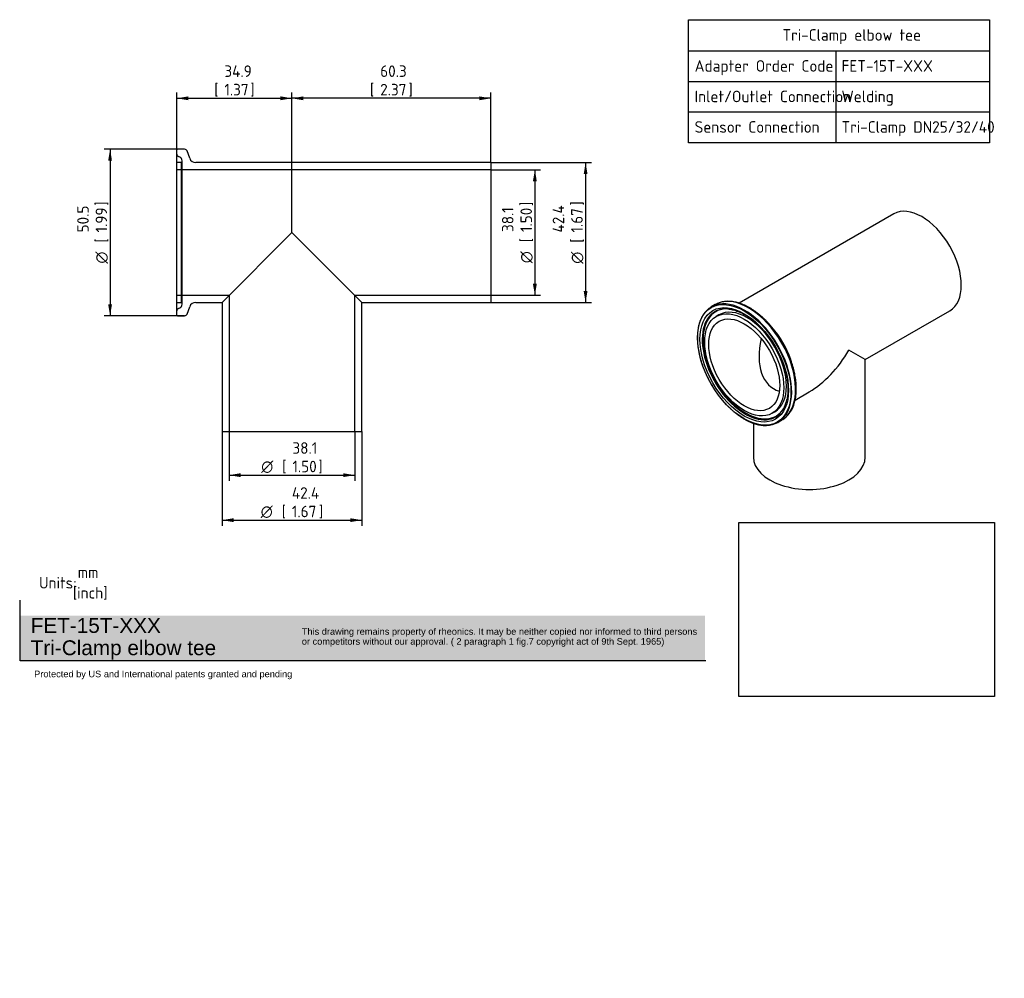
# Model space of a CAD drawing. Header units: millimetres. Extents: x 0 to 299, y -84 to 207.
import ezdxf
from ezdxf.entities.mleader import LeaderData, LeaderLine
from ezdxf.enums import TextEntityAlignment as Align
from ezdxf.lldxf.tags import DXFTag
from ezdxf.math import Vec2, Vec3

# ---------------------------------------------------------------- set-up
doc = ezdxf.new("R2010")
doc.units = ezdxf.units.MM
doc.layers.add('Default', color=7, linetype='Continuous')
doc.layers.add('FET-15T-XXX', color=7, linetype='Continuous')
doc.styles.add('SEACAD_Solid_Edge_ISO', font='seiso.ttf')
doc.styles.add('SEACAD_Solid_Edge_ISO1_Symbols', font='semeci1.ttf')
tags = doc.linetypes.add('HIDDEN2', pattern=[4.7625, 3.175, -1.5875]).pattern_tags.tags
tags[6:7] = [DXFTag(74, 4), DXFTag(75, 0), DXFTag(340, '0'), DXFTag(46, 0.0), DXFTag(50, 0.0), DXFTag(44, 0.0), DXFTag(45, 0.0)]
tags[4:5] = [DXFTag(74, 4), DXFTag(75, 0), DXFTag(340, '0'), DXFTag(46, 0.0), DXFTag(50, 0.0), DXFTag(44, 0.0), DXFTag(45, 0.0)]
doc.dimstyles.new('Rheonics_Publish', dxfattribs={"dimtxt": 3.5, "dimasz": 3.5, "dimexe": 1.75, "dimexo": 0, "dimgap": 0.875, "dimtad": 1, "dimdec": 1, "dimdsep": 46, "dimtxsty": 'SEACAD_Solid_Edge_ISO', "dimblk1": '_SE_FILLED', "dimblk2": '_SE_FILLED', "dimsah": 1, "dimcen": 1.75, "dimazin": 0, "dimtfac": 0.5, "dimtdec": 3, "dimtmove": 0, "dimatfit": 3, "dimfxl": 1, "dimarcsym": 0})
picture_1 = doc.add_image_def('image1.jpg', size_in_pixel=(1363, 928))

# ---------------------------------------------------------------- blocks, each defined once
blk = doc.blocks.new('SE')
at = {"layer": 'Default', "color": 7, "linetype": 'Continuous'}
for p, q in [((202.92, 197.44), (294.17, 197.44)), ((247.54, 197.44), (247.54, 188.11)), ((202.92, 188.11), (294.17, 188.11)), ((247.54, 188.11), (247.54, 178.86)), ((202.92, 178.86), (294.17, 178.86)), ((247.54, 178.86), (247.54, 169.53))]:
    blk.add_line(p, q, dxfattribs=at)
blk.add_lwpolyline([(202.92, 169.53), (202.92, 206.84), (294.17, 206.84), (294.17, 169.53), (202.92, 169.53)], dxfattribs=at)
at = {"layer": 'Default', "color": 7, "linetype": 'Continuous', "style": 'SEACAD_Solid_Edge_ISO'}
for s, p in [('Tri-Clamp elbow tee', (231.4, 203.97)), ('Adapter Order Code', (204.76, 194.57)), ('FET-15T-XXX', (249.3, 194.57)), ('Inlet/Outlet Connection', (204.76, 185.31)), ('Welding', (249.3, 185.31)), ('Sensor Connection', (204.76, 176.06)), ('Tri-Clamp DN25/32/40', (249.3, 176.06))]:
    blk.add_text(s, height=3.5, dxfattribs=at).set_placement(p, align=Align.TOP_LEFT)
blk = doc.blocks.new('_DOT')
at = {"color": 0}
blk.add_line((0, 0), (-1, 0), dxfattribs=at)
at = {"color": 0, "const_width": 0.333}
blk.add_lwpolyline([(-0.1665, 0, 1), (0.1665, 0, 1)], format="xyb", close=True, dxfattribs=at)
blk = doc.blocks.new('SE1')
at = {"layer": 'FET-15T-XXX', "color": 7, "linetype": 'Continuous'}
for p, q in [((265.17, 147.95), (218.28, 120.88)), ((211.02, 120.43), (209.81, 119.73)), ((212.15, 117.34), (211.32, 116.86)), ((256.5, 103.78), (282.13, 118.58)), ((256.5, 103.78), (251.54, 106.65)), ((256.5, 74.18), (256.5, 103.78)), ((235.24, 91.5), (239.54, 93.99)), ((228.28, 87.48), (229.11, 87.96)), ((222.58, 84.46), (222.58, 74.18)), ((230.01, 84.74), (231.22, 85.44))]:
    blk.add_line(p, q, dxfattribs=at)
for centre, radius, start, end in [((226.14, 93.13), 9.25, 308.2506, 350.5655), ((223.02, 93.67), 9.93, 334.524, 348.503)]:
    blk.add_arc(centre, radius, start, end, dxfattribs=at)
for centre, major_axis, start_param, end_param in [((273.65, 133.26), (-8.48, 14.69), 3.141593, 6.283185), ((221.12, 102.94), (-10.1, 17.49), 3.203528, 6.216447), ((219.91, 102.24), (-10.1, 17.49), 0, 0.297721), ((219.91, 102.24), (-10.1, 17.49), 5.986603, 6.283185), ((221.12, 102.94), (-10.1, 17.49), 6.216447, 6.283185), ((220.63, 102.65), (-8.48, 14.69), 3.141593, 6.283185), ((219.91, 102.24), (-10.1, 17.49), 3.431828, 5.986603), ((220.08, 102.33), (-9.21, 15.95), 0, 3.367955), ((220.29, 102.46), (-9.14, 15.83), 0, 3.435203), ((220.08, 102.33), (-9.21, 15.95), 6.058934, 6.283185), ((220.29, 102.46), (-9.14, 15.83), 5.989575, 6.283185), ((220.08, 102.33), (-9.21, 15.95), -0.373965, -0.224251), ((223.07, 104.06), (-8.48, 14.69), 4.372257, 5.055583), ((239.54, 113.57), (10.78, 18.67), 2.067346, 3.288544), ((239.54, 113.57), (11.99, 20.77), 3.926991, 4.712389), ((219.91, 102.24), (-10.1, 17.49), 2.84336, 3.431828), ((220.08, 102.33), (-9.21, 15.95), 3.367955, 3.515535), ((221.12, 102.94), (-10.1, 17.49), 3.141593, 3.203528), ((239.54, 74.18), (-16.96, 0), 0, 3.141593)]:
    blk.add_ellipse(centre, major_axis=major_axis, ratio=0.57735, start_param=start_param, end_param=end_param, dxfattribs=at)
for major_axis in [(-10.02, 17.36), (-9.5, 16.46), (-8.48, 14.69), (-7.62, 13.2)]:
    blk.add_ellipse((219.8, 102.17), major_axis=major_axis, ratio=0.57735, dxfattribs=at)
for points, knots in [([(235.27, 91.61), (235.3, 91.76), (235.37, 92.13), (235.48, 92.83), (235.56, 93.65), (235.6, 94.51), (235.6, 95.38), (235.56, 96.28), (235.48, 97.2), (235.36, 98.13), (235.2, 99.07), (235, 100.03), (234.77, 100.99), (234.49, 101.95), (234.18, 102.92), (233.84, 103.89), (233.46, 104.86), (233.04, 105.82), (232.6, 106.77), (232.12, 107.72), (231.61, 108.64), (231.08, 109.56), (230.51, 110.45), (229.93, 111.33), (229.31, 112.18), (228.68, 113.01), (228.02, 113.81), (227.35, 114.58), (226.66, 115.32), (225.95, 116.02), (225.23, 116.69), (224.5, 117.33), (223.76, 117.92), (223.01, 118.47), (222.25, 118.98), (221.49, 119.44), (220.73, 119.86), (219.97, 120.23), (219.21, 120.56), (218.45, 120.83), (217.7, 121.06), (216.96, 121.23), (216.24, 121.35), (215.52, 121.42), (214.82, 121.44), (214.14, 121.41), (213.47, 121.32), (212.84, 121.18), (212.25, 121), (211.93, 120.87), (211.77, 120.8)], [0, 0, 0, 0, 0.011235, 0.032424, 0.053624, 0.074836, 0.096053, 0.11727, 0.138481, 0.159686, 0.180883, 0.202072, 0.223253, 0.244425, 0.26559, 0.286748, 0.307901, 0.329049, 0.350193, 0.371335, 0.392475, 0.413615, 0.434755, 0.455896, 0.47704, 0.498188, 0.51934, 0.540498, 0.561663, 0.582836, 0.604017, 0.625208, 0.646409, 0.66762, 0.688842, 0.710073, 0.731313, 0.752558, 0.773803, 0.795043, 0.816269, 0.83747, 0.858633, 0.879746, 0.900793, 0.921762, 0.942643, 0.963431, 0.98413, 1, 1, 1, 1]), ([(207.26, 117.22), (207.15, 117.02), (206.94, 116.68), (206.64, 116.06), (206.38, 115.41), (206.15, 114.71), (205.96, 113.98), (205.8, 113.21), (205.69, 112.42), (205.61, 111.6), (205.58, 110.75), (205.59, 109.88), (205.63, 108.98), (205.71, 108.07), (205.84, 107.15), (206, 106.21), (206.2, 105.26), (206.44, 104.3), (206.71, 103.33), (207.02, 102.37), (207.37, 101.4), (207.75, 100.43), (208.16, 99.47), (208.61, 98.52), (209.09, 97.58), (209.59, 96.65), (210.13, 95.73), (210.69, 94.83), (211.28, 93.96), (211.89, 93.1), (212.52, 92.28), (213.18, 91.47), (213.85, 90.7), (214.54, 89.96), (215.24, 89.26), (215.96, 88.59), (216.69, 87.95), (217.42, 87.36), (218.17, 86.8), (218.91, 86.29), (219.67, 85.83), (220.42, 85.41), (221.17, 85.03), (221.92, 84.7), (222.66, 84.42), (223.4, 84.19), (224.12, 84.01), (224.84, 83.88), (225.53, 83.8), (226.12, 83.78), (226.43, 83.79), (226.55, 83.79)], [0, 0, 0, 0, 0.018834, 0.039429, 0.060046, 0.08068, 0.101327, 0.121985, 0.14265, 0.163319, 0.18399, 0.204663, 0.225335, 0.246005, 0.266673, 0.28734, 0.308005, 0.328667, 0.349328, 0.369986, 0.390644, 0.411299, 0.431954, 0.452608, 0.473261, 0.493914, 0.514566, 0.535219, 0.555872, 0.576526, 0.59718, 0.617836, 0.638493, 0.659151, 0.679812, 0.700474, 0.721139, 0.741806, 0.762476, 0.783148, 0.803823, 0.8245, 0.845178, 0.865857, 0.886535, 0.907211, 0.927881, 0.948543, 0.969194, 0.98983, 1, 1, 1, 1]), ([(214.83, 119.11), (214.88, 119.11), (215.11, 119.1), (215.6, 119.03), (216.25, 118.91), (216.92, 118.73), (217.6, 118.5), (218.29, 118.23), (218.99, 117.91), (219.69, 117.54), (220.39, 117.13), (221.1, 116.67), (221.8, 116.17), (222.5, 115.63), (223.19, 115.04), (223.87, 114.42), (224.54, 113.77), (225.2, 113.08), (225.85, 112.35), (226.48, 111.6), (227.08, 110.81), (227.67, 110), (228.24, 109.17), (228.78, 108.32), (229.29, 107.45), (229.78, 106.56), (230.24, 105.67), (230.66, 104.76), (231.06, 103.84), (231.42, 102.92), (231.75, 102), (232.04, 101.08), (232.3, 100.17), (232.52, 99.26), (232.7, 98.36), (232.85, 97.48), (232.95, 96.61), (233.02, 95.75), (233.05, 94.92), (233.05, 94.12), (233, 93.34), (232.92, 92.59), (232.83, 92.03), (232.77, 91.76), (232.76, 91.69)], [0, 0, 0, 0, 0.004737, 0.029678, 0.054524, 0.079298, 0.104023, 0.128716, 0.153392, 0.17806, 0.202728, 0.227399, 0.252078, 0.276767, 0.301467, 0.326179, 0.350902, 0.375636, 0.40038, 0.425133, 0.449893, 0.47466, 0.499431, 0.524206, 0.548982, 0.573759, 0.598535, 0.623308, 0.648077, 0.672839, 0.697595, 0.722342, 0.747078, 0.771804, 0.796517, 0.821217, 0.845903, 0.870575, 0.895233, 0.91988, 0.944518, 0.969151, 0.993785, 1, 1, 1, 1])]:
    blk.add_open_spline(points, degree=3, knots=knots, dxfattribs=at)
blk = doc.blocks.new('SE2')
at = {"layer": 'FET-15T-XXX', "color": 7, "linetype": 'Continuous'}
for p, q in [((47.73, 117.25), (47.73, 167.35)), ((50.07, 167.55), (47.93, 167.55)), ((51.62, 164.81), (50.82, 167.02)), ((142.93, 163.5), (53.5, 163.5)), ((142.93, 163.5), (142.93, 121.1)), ((82.63, 142.3), (61.43, 121.1)), ((82.63, 142.3), (103.83, 121.1)), ((50.82, 117.57), (51.62, 119.78)), ((53.5, 121.1), (61.43, 121.1)), ((61.43, 121.1), (61.43, 82)), ((103.83, 121.1), (142.93, 121.1)), ((103.83, 82), (103.83, 121.1)), ((47.93, 117.05), (50.07, 117.05)), ((61.43, 82), (103.83, 82))]:
    blk.add_line(p, q, dxfattribs=at)
at = {"layer": 'FET-15T-XXX', "color": 7, "linetype": 'HIDDEN2'}
for p, q in [((48.59, 165.15), (48.21, 165.32)), ((49.19, 163.5), (47.73, 163.5)), ((142.93, 161.35), (47.73, 161.35)), ((49.19, 121.1), (49.19, 163.5)), ((49.33, 120.55), (49.33, 164.05)), ((47.73, 123.25), (63.58, 123.25)), ((63.58, 123.25), (63.58, 82)), ((101.68, 123.25), (142.93, 123.25)), ((101.68, 82), (101.68, 123.25)), ((47.73, 121.1), (49.19, 121.1)), ((48.21, 119.28), (48.59, 119.44))]:
    blk.add_line(p, q, dxfattribs=at)
at = {"layer": 'FET-15T-XXX', "color": 7, "linetype": 'Continuous'}
for centre, radius, start, end in [((47.93, 167.35), 0.2, 90, 180), ((50.07, 166.75), 0.8, 20, 90), ((53.5, 165.5), 2, 200, 270), ((53.5, 119.1), 2, 90, 160), ((47.93, 117.25), 0.2, 180, 270), ((50.07, 117.85), 0.8, 270, 340)]:
    blk.add_arc(centre, radius, start, end, dxfattribs=at)
at = {"layer": 'FET-15T-XXX', "color": 7, "linetype": 'HIDDEN2'}
for centre, radius, start, end in [((48.53, 166.05), 0.8, 180, 247), ((48.13, 164.05), 1.2, 0, 67), ((48.13, 164.05), 1.2, 332.7204, 0), ((48.13, 120.55), 1.2, 293, 0), ((48.13, 120.55), 1.2, 0, 27.2796), ((48.53, 118.55), 0.8, 113, 180)]:
    blk.add_arc(centre, radius, start, end, dxfattribs=at)
blk = doc.blocks.new('DMBLK6')
at = {"layer": 'Default', "linetype": 'Continuous'}
for points in [[(172.27, 160), (171.69, 163.5), (171.11, 160)], [(172.27, 124.6), (171.11, 124.6), (171.69, 121.1)]]:
    blk.add_hatch(color=7, dxfattribs=at).paths.add_polyline_path(points)
at = {"layer": 'Default', "color": 7, "linetype": 'Continuous'}
for p, q in [((142.93, 163.5), (173.44, 163.5)), ((171.69, 163.5), (171.69, 121.1)), ((142.93, 121.1), (173.44, 121.1))]:
    blk.add_line(p, q, dxfattribs=at)
for s, style, p in [('42.4', 'SEACAD_Solid_Edge_ISO', (161.71, 142.29)), (']', 'SEACAD_Solid_Edge_ISO', (167.31, 150.48)), ('1.67', 'SEACAD_Solid_Edge_ISO', (167.31, 142.29)), ('[', 'SEACAD_Solid_Edge_ISO', (167.31, 139.19)), ('O', 'SEACAD_Solid_Edge_ISO1_Symbols', (167.31, 132.84))]:
    blk.add_text(s, height=3.5, rotation=90, dxfattribs=dict(at, style=style)).set_placement(p, align=Align.TOP_LEFT)
blk = doc.blocks.new('_SE_FILLED')
at = {"color": 0}
blk.add_line((0, 0), (-1, 0), dxfattribs=at)
blk.add_solid([(0, 0), (-1, -0.1665), (-1, 0.1665), (0, 0)], dxfattribs=at)
blk = doc.blocks.new('DMBLK7')
at = {"layer": 'Default', "linetype": 'Continuous'}
for points in [[(156.89, 157.85), (156.31, 161.35), (155.72, 157.85)], [(156.89, 126.75), (155.72, 126.75), (156.31, 123.25)]]:
    blk.add_hatch(color=7, dxfattribs=at).paths.add_polyline_path(points)
at = {"layer": 'Default', "color": 7, "linetype": 'Continuous'}
for p, q in [((142.93, 161.35), (158.06, 161.35)), ((156.31, 161.35), (156.31, 123.25)), ((142.93, 123.25), (158.06, 123.25))]:
    blk.add_line(p, q, dxfattribs=at)
for s, style, p in [('38.1', 'SEACAD_Solid_Edge_ISO', (146.33, 142.45)), (']', 'SEACAD_Solid_Edge_ISO', (151.93, 150.32)), ('1.50', 'SEACAD_Solid_Edge_ISO', (151.93, 142.45)), ('[', 'SEACAD_Solid_Edge_ISO', (151.93, 139.35)), ('O', 'SEACAD_Solid_Edge_ISO1_Symbols', (151.93, 133))]:
    blk.add_text(s, height=3.5, rotation=90, dxfattribs=dict(at, style=style)).set_placement(p, align=Align.TOP_LEFT)
blk = doc.blocks.new('DMBLK8')
at = {"layer": 'Default', "linetype": 'Continuous'}
for points in [[(67.08, 68.13), (67.08, 69.3), (63.58, 68.72)], [(98.18, 68.13), (101.68, 68.72), (98.18, 69.3)]]:
    blk.add_hatch(color=7, dxfattribs=at).paths.add_polyline_path(points)
at = {"layer": 'Default', "color": 7, "linetype": 'Continuous'}
for p, q in [((63.58, 82), (63.58, 66.97)), ((101.68, 82), (101.68, 66.97)), ((63.58, 68.72), (101.68, 68.72))]:
    blk.add_line(p, q, dxfattribs=at)
for s, style, p in [('38.1', 'SEACAD_Solid_Edge_ISO', (82.78, 78.69)), ('O', 'SEACAD_Solid_Edge_ISO1_Symbols', (73.33, 73.09)), ('[', 'SEACAD_Solid_Edge_ISO', (79.67, 73.09)), ('1.50', 'SEACAD_Solid_Edge_ISO', (82.78, 73.09)), (']', 'SEACAD_Solid_Edge_ISO', (90.65, 73.09))]:
    blk.add_text(s, height=3.5, dxfattribs=dict(at, style=style)).set_placement(p, align=Align.TOP_LEFT)
blk = doc.blocks.new('DMBLK9')
at = {"layer": 'Default', "linetype": 'Continuous'}
for points in [[(64.93, 54.49), (64.93, 55.65), (61.43, 55.07)], [(100.33, 54.49), (103.83, 55.07), (100.33, 55.65)]]:
    blk.add_hatch(color=7, dxfattribs=at).paths.add_polyline_path(points)
at = {"layer": 'Default', "color": 7, "linetype": 'Continuous'}
for p, q in [((61.43, 82), (61.43, 53.32)), ((103.83, 82), (103.83, 53.32)), ((61.43, 55.07), (103.83, 55.07))]:
    blk.add_line(p, q, dxfattribs=at)
for s, style, p in [('42.4', 'SEACAD_Solid_Edge_ISO', (82.62, 65.05)), ('[', 'SEACAD_Solid_Edge_ISO', (79.52, 59.45)), (']', 'SEACAD_Solid_Edge_ISO', (90.81, 59.45)), ('O', 'SEACAD_Solid_Edge_ISO1_Symbols', (73.17, 59.45)), ('1.67', 'SEACAD_Solid_Edge_ISO', (82.62, 59.45))]:
    blk.add_text(s, height=3.5, dxfattribs=dict(at, style=style)).set_placement(p, align=Align.TOP_LEFT)
blk = doc.blocks.new('DMBLK10')
at = {"layer": 'Default', "linetype": 'Continuous'}
for points in [[(26.9, 164.05), (28.06, 164.05), (27.48, 167.55)], [(26.9, 120.55), (27.48, 117.05), (28.06, 120.55)]]:
    blk.add_hatch(color=7, dxfattribs=at).paths.add_polyline_path(points)
at = {"layer": 'Default', "color": 7, "linetype": 'Continuous'}
for p, q in [((47.93, 167.55), (25.73, 167.55)), ((27.48, 167.55), (27.48, 117.05)), ((50.07, 117.05), (25.73, 117.05))]:
    blk.add_line(p, q, dxfattribs=at)
for s, style, p in [('50.5', 'SEACAD_Solid_Edge_ISO', (17.5, 142.33)), (']', 'SEACAD_Solid_Edge_ISO', (23.1, 150.44)), ('1.99', 'SEACAD_Solid_Edge_ISO', (23.1, 142.33)), ('[', 'SEACAD_Solid_Edge_ISO', (23.1, 139.23)), ('O', 'SEACAD_Solid_Edge_ISO1_Symbols', (23.1, 132.88))]:
    blk.add_text(s, height=3.5, rotation=90, dxfattribs=dict(at, style=style)).set_placement(p, align=Align.TOP_LEFT)
blk = doc.blocks.new('DMBLK11')
at = {"layer": 'Default', "linetype": 'Continuous'}
for points in [[(51.23, 183.59), (47.73, 183), (51.23, 182.42)], [(79.13, 183.59), (79.13, 182.42), (82.63, 183)]]:
    blk.add_hatch(color=7, dxfattribs=at).paths.add_polyline_path(points)
at = {"layer": 'Default', "color": 7, "linetype": 'Continuous'}
for p, q in [((47.73, 167.35), (47.73, 184.75)), ((47.73, 183), (82.63, 183)), ((82.63, 142.3), (82.63, 184.75))]:
    blk.add_line(p, q, dxfattribs=at)
at = {"layer": 'Default', "color": 7, "linetype": 'Continuous', "style": 'SEACAD_Solid_Edge_ISO'}
for s, p in [('34.9', (62.15, 192.98)), ('[', (59.05, 187.38)), ('1.37', (62.15, 187.38)), (']', (70.03, 187.38))]:
    blk.add_text(s, height=3.5, dxfattribs=at).set_placement(p, align=Align.TOP_LEFT)
blk = doc.blocks.new('DMBLK12')
at = {"layer": 'Default', "linetype": 'Continuous'}
for points in [[(86.13, 183.59), (82.63, 183), (86.13, 182.42)], [(139.43, 183.59), (139.43, 182.42), (142.93, 183)]]:
    blk.add_hatch(color=7, dxfattribs=at).paths.add_polyline_path(points)
at = {"layer": 'Default', "color": 7, "linetype": 'Continuous'}
for p, q in [((82.63, 142.3), (82.63, 184.75)), ((142.93, 183), (82.63, 183)), ((142.93, 163.5), (142.93, 184.75))]:
    blk.add_line(p, q, dxfattribs=at)
at = {"layer": 'Default', "color": 7, "linetype": 'Continuous', "style": 'SEACAD_Solid_Edge_ISO'}
for s, p in [('60.3', (109.4, 192.98)), ('[', (106.29, 187.38)), ('2.37', (109.4, 187.38)), (']', (117.99, 187.38))]:
    blk.add_text(s, height=3.5, dxfattribs=at).set_placement(p, align=Align.TOP_LEFT)

msp = doc.modelspace()

# ---------------------------------------------------------------- hatches: boundary and pattern name
at = {"layer": 'Default', "linetype": 'Continuous'}
msp.add_hatch(color=7, dxfattribs=at).paths.add_polyline_path([(207.95, 26.06), (0.07, 26.06), (0.07, 12.6), (207.95, 12.6)])

# ---------------------------------------------------------------- linework, layer by layer
at = {"layer": 'Default', "color": 7, "linetype": 'Continuous'}
for p, q in [((0.23, 12.36), (0.23, 30.84)), ((208.11, 12.36), (0.23, 12.36))]:
    msp.add_line(p, q, dxfattribs=at)

# ---------------------------------------------------------------- block references
at = {"layer": 'Default'}
for name in ['SE', 'SE2', 'SE1']:
    msp.add_blockref(name, (0, 0), dxfattribs=at)

# ---------------------------------------------------------------- dimensions: what is measured, and where the dimension line sits
at = {"layer": 'Default', "color": 7, "linetype": 'Continuous'}
for p1, picture, middle in [((47.73, 167.35), 'DMBLK11', (65.18, 183)), ((142.93, 163.5), 'DMBLK12', (112.78, 183))]:
    dim = msp.add_linear_dim(base=(82.63, 183), p1=p1, p2=(82.63, 142.3), text='\\A1;<>', dimstyle='Rheonics_Publish', override={"dimpost": '\\X'}, dxfattribs=at)
    dim.commit()
    dim.dimension.update_dxf_attribs({"geometry": picture, "text_midpoint": middle, "dimtype": 160})
for base, p1, p2, angle, picture, middle in [((27.48, 167.55), (50.07, 167.55), (50.07, 117.05), 270, 'DMBLK10', (27.48, 142.3)), ((171.69, 163.5), (142.93, 163.5), (142.93, 121.1), 270, 'DMBLK6', (171.69, 142.3)), ((156.31, 161.35), (142.93, 161.35), (142.93, 123.25), 270, 'DMBLK7', (156.31, 142.3)), ((61.43, 55.07), (61.43, 82), (103.83, 82), 0, 'DMBLK9', (82.63, 55.07)), ((63.58, 68.72), (63.58, 82), (101.68, 82), 0, 'DMBLK8', (82.63, 68.72))]:
    dim = msp.add_linear_dim(base=base, p1=p1, p2=p2, angle=angle, text='\\A1;%%C <>', dimstyle='Rheonics_Publish', override={"dimpost": '\\X'}, dxfattribs=at)
    dim.commit()
    dim.dimension.update_dxf_attribs({"geometry": picture, "text_midpoint": middle, "dimtype": 161})

# ---------------------------------------------------------------- pictures from other files: only their frames are drawn
image = msp.add_image(picture_1, insert=(218.17, 1.62), size_in_units=(77.52, 52.78))
image.dxf.flags = 7

# ---------------------------------------------------------------- leaders
ml = msp.add_multileader_mtext('Standard', dxfattribs=at)
ml.set_content('{\\pxsm0.9;\\fSolid Edge ISO|b0||i0||c0|p34;\\W1.;mm\\P}', color=256)
ml.set_leader_properties()
ml.set_arrow_properties(name='DOT')
ml.build(insert=Vec2(0, 0))
ml.multileader.update_dxf_attribs({"leader_type": 0, "dogleg_length": 0, "arrow_head_size": 3.5})
ctx = ml.context
ctx.base_point, ctx.char_height, ctx.arrow_head_size, ctx.landing_gap_size = Vec3(15.66, 39.27), 3.5, 3.5, 1.23
ctx.mtext.insert = Vec3(17.66, 41.02)
ml = msp.add_multileader_mtext('Standard', dxfattribs=at)
ml.set_content('{\\pxsm0.9;\\fSolid Edge ISO|b0||i0||c0|p34;\\W1.;Units:\\P}', color=256)
ml.set_leader_properties()
ml.set_arrow_properties(name='DOT')
ml.build(insert=Vec2(0, 0))
ml.multileader.update_dxf_attribs({"leader_type": 0, "dogleg_length": 0, "arrow_head_size": 3.5})
ctx = ml.context
ctx.base_point, ctx.char_height, ctx.arrow_head_size, ctx.landing_gap_size = Vec3(3.94, 36.07), 3.5, 3.5, 1.23
ctx.mtext.insert = Vec3(5.94, 37.83)
ml = msp.add_multileader_mtext('Standard', dxfattribs=at)
ml.set_content('{\\pxsm0.9;\\fSolid Edge ISO|b0||i0||c0|p34;\\W1.;[inch]\\P}', color=256)
ml.set_leader_properties()
ml.build(insert=Vec2(0, 0))
ml.multileader.update_dxf_attribs({"dogleg_length": 0, "arrow_head_size": 0.805})
ctx = ml.context
ctx.base_point, ctx.char_height, ctx.arrow_head_size, ctx.landing_gap_size = Vec3(14.19, 33.03), 3.5, 0.805, 1.23
ctx.mtext.insert = Vec3(16.19, 34.78)
ml = msp.add_multileader_mtext('Standard', dxfattribs=at)
ml.set_content('{\\pxsm0.9;\\fArial|b0||i0||c0|p34;\\W1.;FET-15T-XXX\\PTri-Clamp elbow tee\\P}', color=256)
ml.set_leader_properties()
ml.set_arrow_properties(name='DOT')
ml.build(insert=Vec2(0, 0))
ml.multileader.update_dxf_attribs({"leader_type": 0, "dogleg_length": 0, "arrow_head_size": 4.5})
ctx = ml.context
ctx.base_point, ctx.char_height, ctx.arrow_head_size, ctx.landing_gap_size = Vec3(1.4, 22.51), 4.5, 4.5, 1.57
ctx.mtext.insert = Vec3(3.4, 25.38)
ml = msp.add_multileader_mtext('Standard', dxfattribs=at)
ml.set_content('{\\pxsm0.9;\\fArial|b0||i0||c0|p34;\\W1.;This drawing remains property of rheonics. It may be neither copied nor informed to third persons \\Por competitors without our approval. ( 2 paragraph 1 fig.7 copyright act of 9th Sept. 1965)\\P}', color=256)
ml.set_leader_properties()
ml.set_arrow_properties(name='DOT')
ml.build(insert=Vec2(0, 0))
ml.multileader.update_dxf_attribs({"leader_type": 0, "dogleg_length": 0, "arrow_head_size": 2})
ctx = ml.context
ctx.base_point, ctx.char_height, ctx.arrow_head_size, ctx.landing_gap_size = Vec3(83.63, 21), 2, 2, 0.7
ctx.mtext.insert = Vec3(85.63, 22.3)
ml = msp.add_multileader_mtext('Standard', dxfattribs=at)
ml.set_content('{\\pxsm0.9;\\fArial|b0||i0||c0|p34;\\W1.;Protected by US and International patents granted and pending\\P}', color=256)
ml.set_leader_properties()
ml.set_arrow_properties(name='DOT')
ml.build(insert=Vec2(0, 0))
ml.multileader.update_dxf_attribs({"leader_type": 0, "dogleg_length": 0, "arrow_head_size": 2})
ctx = ml.context
ctx.base_point, ctx.char_height, ctx.arrow_head_size, ctx.landing_gap_size = Vec3(2.46, 8.14), 2, 2, 0.7
ctx.mtext.insert = Vec3(4.46, 9.43)

doc.saveas('drawing.dxf')
